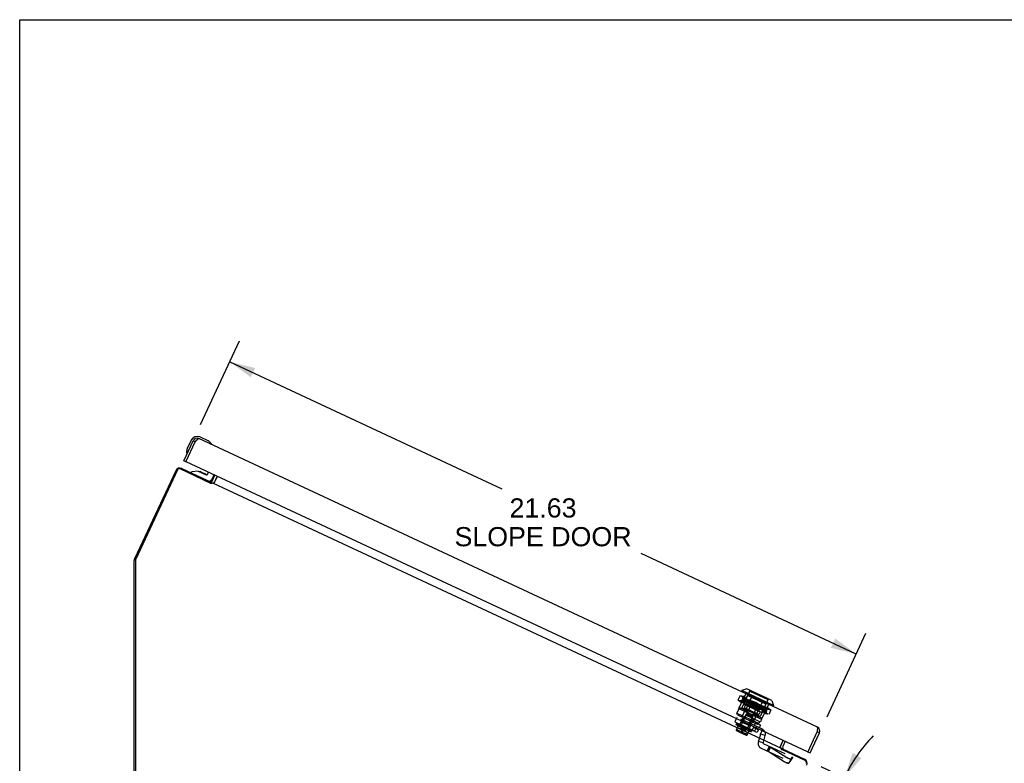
# Model space of a CAD drawing. Header units: inches. Extents: x 0 to 136, y 0 to 88.
# Tile 4 of 74: x 0 to 31, y 65 to 88. Entities that reach past the tile are written whole.
import ezdxf

# ---------------------------------------------------------------- set-up
doc = ezdxf.new("R2010")
doc.units = ezdxf.units.IN
doc.header["$LTSCALE"] = 7.48
doc.header["$MEASUREMENT"] = 0
doc.linetypes.add('HIDDEN', pattern=[0.2, 0.1, -0.1])
doc.layers.get('0').update_dxf_attribs({"linetype": 'CONTINUOUS'})
for name, color, linetype in [('02___PRT_ALL_AXES', 7, 'CONTINUOUS'), ('DEFAULT_2', 8, 'HIDDEN'), ('DIMENSIONS', 7, 'CONTINUOUS')]:
    doc.layers.add(name, color=color, linetype=linetype)
doc.styles.get("Standard").update_dxf_attribs({"font": 'arial.ttf'})
doc.dimstyles.new('DIMSTYLE_1', dxfattribs={"dimtxt": 0.6, "dimasz": 0.8, "dimexe": 0.09, "dimexo": 0.07, "dimgap": 0.0375, "dimtad": 0, "dimtih": 1, "dimtoh": 1, "dimzin": 4, "dimdsep": 46, "dimtxsty": 'Standard', "dimblk": '_FILLED', "dimblk1": '_FILLED', "dimblk2": '_FILLED', "dimcen": 0.09, "dimazin": 1, "dimtfac": 1, "dimtofl": 0, "dimtmove": 0, "dimatfit": 3, "dimldrblk": '_FILLED', "dimfxl": 0, "dimtolj": 1, "dimtzin": 4, "dimarcsym": 0})
doc.dimstyles.new('DIMSTYLE_3', dxfattribs={"dimtxt": 0.6, "dimasz": 0.8, "dimexe": 0.09, "dimexo": 0.07, "dimgap": 0.0375, "dimtad": 0, "dimtih": 1, "dimtoh": 1, "dimdec": 0, "dimzin": 4, "dimdsep": 46, "dimtxsty": 'Standard', "dimblk": '_FILLED', "dimblk1": '_FILLED', "dimblk2": '_FILLED', "dimcen": 0.09, "dimadec": 0, "dimazin": 1, "dimtfac": 1, "dimtofl": 0, "dimtmove": 0, "dimatfit": 3, "dimldrblk": '_FILLED', "dimfxl": 0, "dimtolj": 1, "dimtzin": 4, "dimarcsym": 0})

# ---------------------------------------------------------------- blocks, each defined once
blk = doc.blocks.new('_FILLED')
at = {"color": 0, "linetype": 'ByBlock'}
blk.add_solid([(0, 0), (-1, 0.2), (-1, -0.2)], dxfattribs=at)
blk = doc.blocks.new('*D2')
at = {"layer": 'DIMENSIONS', "color": 2, "linetype": 'Continuous'}
for p, q in [((5.662, 75.332), (6.881, 77.947)), ((6.577, 77.294), (15.094, 73.323)), ((26.184, 68.151), (19.447, 71.293)), ((25.269, 66.189), (26.488, 68.804))]:
    blk.add_line(p, q, dxfattribs=at)
at = {"layer": 'DIMENSIONS', "color": 2, "linetype": 'Continuous', "xscale": 0.8, "yscale": 0.8, "zscale": 0.8}
for p, rotation in [((6.577, 77.294), 155), ((26.184, 68.151), 335)]:
    blk.add_blockref('_FILLED', p, dxfattribs=dict(at, rotation=rotation))
at = {"layer": 'DIMENSIONS', "color": 2, "linetype": 'Continuous', "insert": (16.38, 73.023), "char_height": 0.6, "width": 5.53383, "attachment_point": 2, "line_spacing_factor": 0.9}
blk.add_mtext('21.63\\PSLOPE DOOR', dxfattribs=at)
blk = doc.blocks.new('*D14')
at = {"layer": 'DIMENSIONS', "color": 2, "linetype": 'Continuous'}
for p, q in [((25.072, 64.628), (26.467, 63.978)), ((23.971, 62.232), (26.08, 62.232))]:
    blk.add_line(p, q, dxfattribs=at)
for start, end in [(136.0979, 155), (180, 198.9021)]:
    blk.add_arc((30.21, 62.232), 4.85, start, end, dxfattribs=at)
for points in [[(26.072, 65.056), (25.814, 64.282), (26.35, 64.897)], [(25.585, 61.448), (25.36, 62.232), (25.266, 61.422)]]:
    blk.add_solid(points, dxfattribs=at)
at = {"layer": 'DIMENSIONS', "color": 2, "linetype": 'Continuous', "insert": (25.475, 63.582), "char_height": 0.6, "width": 1.33234, "attachment_point": 2, "line_spacing_factor": 0.9}
blk.add_mtext('25\\fgdt;{\\fgdt;~}', dxfattribs=at)

msp = doc.modelspace()

# ---------------------------------------------------------------- linework, layer by layer
at = {"color": 7, "linetype": 'Continuous'}
for p, q in [((0, 0), (0, 88)), ((0, 88), (136, 88)), ((5.897, 74.82), (5.634, 74.943)), ((5.246, 74.584), (5.233, 74.548)), ((5.369, 74.846), (5.246, 74.584)), ((5.425, 74.825), (5.493, 74.793)), ((5.93, 74.802), (5.897, 74.82)), ((6, 74.721), (6, 74.721)), ((5.233, 74.448), (5.232, 74.444)), ((5.232, 74.444), (5.232, 74.443)), ((5.201, 74.168), (5.133, 74.2)), ((5.208, 74.182), (5.201, 74.168)), ((4.884, 73.888), (3.598, 71.13)), ((5.076, 73.958), (6.01, 73.523)), ((5.37, 73.821), (5.386, 73.857)), ((5.587, 73.872), (5.386, 73.857)), ((5.587, 73.872), (5.839, 73.755)), ((5.674, 73.85), (5.674, 73.849)), ((5.674, 73.849), (5.674, 73.849)), ((5.674, 73.849), (5.801, 73.79)), ((5.802, 73.79), (5.801, 73.79)), ((5.802, 73.79), (5.802, 73.789)), ((5.88, 73.77), (5.911, 73.837)), ((6.079, 73.759), (6.009, 73.61)), ((6.04, 73.586), (6.113, 73.743)), ((6.01, 73.523), (5.994, 73.489)), ((6.003, 73.507), (6.007, 73.488)), ((3.585, 33.801), (3.585, 71.073)), ((22.599, 67.009), (22.582, 66.973)), ((22.756, 67.066), (22.599, 67.009)), ((23.598, 66.543), (22.599, 67.009)), ((23.541, 66.7), (22.756, 67.066)), ((23.541, 66.7), (23.598, 66.543)), ((23.598, 66.543), (23.581, 66.508)), ((25.033, 65.682), (24.965, 65.713)), ((23.962, 65.42), (23.887, 65.258)), ((23.85, 65.179), (23.838, 65.173)), ((23.857, 65.194), (23.844, 65.167)), ((23.857, 65.194), (24.564, 64.865)), ((24.673, 65.088), (24.679, 65.102)), ((24.673, 65.088), (24.741, 65.056))]:
    msp.add_line(p, q, dxfattribs=at)
at = {"color": 3, "linetype": 'Continuous'}
for p, q in [((24.967, 65.861), (5.604, 74.89)), ((5.133, 74.2), (5.425, 74.825)), ((5.208, 74.182), (5.493, 74.793)), ((5.493, 74.793), (5.504, 74.806)), ((5.504, 74.806), (5.51, 74.813)), ((5.51, 74.813), (5.515, 74.818)), ((5.515, 74.818), (5.519, 74.823)), ((5.519, 74.823), (5.523, 74.828)), ((5.523, 74.828), (5.527, 74.833)), ((5.527, 74.833), (5.532, 74.837)), ((5.532, 74.837), (5.536, 74.842)), ((5.536, 74.842), (5.54, 74.846)), ((24.66, 65.094), (5.215, 74.162)), ((4.935, 73.91), (3.631, 71.116)), ((5.986, 73.489), (5.018, 73.941)), ((6.084, 73.502), (6.181, 73.711)), ((6.181, 73.711), (6.108, 73.554)), ((6.034, 73.509), (6.025, 73.49)), ((6.034, 73.509), (23.835, 65.208)), ((3.623, 71.076), (3.623, 33.826)), ((24.679, 65.102), (24.965, 65.713)), ((24.741, 65.056), (25.033, 65.682)), ((24.969, 65.74), (24.97, 65.749)), ((24.97, 65.749), (24.972, 65.759)), ((24.972, 65.759), (24.973, 65.765)), ((24.973, 65.765), (24.974, 65.771)), ((24.974, 65.777), (24.975, 65.783)), ((24.974, 65.771), (24.974, 65.777)), ((24.975, 65.783), (24.976, 65.789)), ((23.895, 65.451), (23.798, 65.242)), ((23.819, 65.29), (23.894, 65.451)), ((23.835, 65.208), (23.827, 65.19)), ((24.588, 64.815), (23.851, 65.159))]:
    msp.add_line(p, q, dxfattribs=at)
for points in [[(5.54, 74.846), (5.544, 74.85), (5.546, 74.852), (5.547, 74.854), (5.549, 74.856), (5.551, 74.858), (5.553, 74.86), (5.555, 74.862), (5.557, 74.864), (5.559, 74.865), (5.561, 74.867), (5.562, 74.869), (5.564, 74.87), (5.566, 74.872), (5.567, 74.873), (5.569, 74.875), (5.571, 74.876), (5.572, 74.878), (5.574, 74.879), (5.576, 74.88), (5.577, 74.881), (5.579, 74.882), (5.58, 74.883), (5.582, 74.884), (5.583, 74.885), (5.584, 74.886), (5.586, 74.887), (5.587, 74.888), (5.588, 74.888), (5.59, 74.889), (5.591, 74.889), (5.592, 74.89), (5.593, 74.89), (5.595, 74.891), (5.596, 74.891), (5.597, 74.891), (5.598, 74.891), (5.599, 74.891), (5.6, 74.891), (5.601, 74.891), (5.602, 74.891), (5.603, 74.891), (5.604, 74.891), (5.604, 74.89)], [(6.007, 73.488), (6.006, 73.488), (6.005, 73.489), (6.004, 73.489), (6.002, 73.489), (6.001, 73.489), (6, 73.489), (5.998, 73.489), (5.997, 73.489), (5.995, 73.489), (5.994, 73.489), (5.992, 73.489), (5.99, 73.489), (5.989, 73.489), (5.986, 73.489)], [(6.025, 73.49), (6.023, 73.49), (6.022, 73.489), (6.02, 73.489), (6.019, 73.488), (6.018, 73.488), (6.017, 73.488), (6.016, 73.488), (6.015, 73.488), (6.014, 73.488), (6.013, 73.488), (6.012, 73.488), (6.011, 73.488), (6.01, 73.488), (6.009, 73.488), (6.007, 73.488)], [(6.068, 73.503), (6.066, 73.502), (6.065, 73.502), (6.063, 73.501), (6.062, 73.501), (6.06, 73.5), (6.058, 73.5), (6.057, 73.499), (6.055, 73.499), (6.054, 73.499), (6.053, 73.5), (6.052, 73.5)], [(6.084, 73.502), (6.083, 73.503), (6.082, 73.504), (6.081, 73.504), (6.079, 73.505), (6.078, 73.505), (6.076, 73.505), (6.075, 73.505), (6.073, 73.504), (6.071, 73.504), (6.07, 73.504), (6.068, 73.503)], [(24.965, 65.713), (24.965, 65.717), (24.969, 65.74)], [(24.976, 65.789), (24.976, 65.792), (24.976, 65.794), (24.977, 65.797), (24.977, 65.8), (24.977, 65.802), (24.977, 65.805), (24.978, 65.808), (24.978, 65.81), (24.978, 65.813), (24.978, 65.815), (24.978, 65.817), (24.978, 65.82), (24.978, 65.822), (24.978, 65.824), (24.978, 65.826), (24.978, 65.828), (24.978, 65.831), (24.978, 65.833), (24.978, 65.834), (24.978, 65.836), (24.978, 65.838), (24.978, 65.84), (24.977, 65.842), (24.977, 65.843), (24.977, 65.845), (24.976, 65.846), (24.976, 65.848), (24.976, 65.849), (24.975, 65.85), (24.975, 65.852), (24.975, 65.853), (24.974, 65.854), (24.974, 65.855), (24.973, 65.856), (24.972, 65.857), (24.972, 65.858), (24.971, 65.858), (24.97, 65.859), (24.97, 65.86), (24.969, 65.86), (24.968, 65.861), (24.967, 65.861)], [(23.798, 65.242), (23.799, 65.242), (23.8, 65.241), (23.801, 65.241), (23.803, 65.24), (23.804, 65.239), (23.805, 65.238), (23.806, 65.237), (23.807, 65.235), (23.807, 65.234), (23.808, 65.232), (23.809, 65.23)], [(23.809, 65.23), (23.809, 65.229), (23.81, 65.227), (23.81, 65.225), (23.811, 65.224), (23.812, 65.222), (23.812, 65.221), (23.813, 65.22), (23.814, 65.218), (23.815, 65.217), (23.816, 65.217), (23.817, 65.216)], [(23.827, 65.19), (23.827, 65.188), (23.828, 65.186), (23.828, 65.185), (23.829, 65.184), (23.83, 65.182), (23.83, 65.181), (23.831, 65.18), (23.831, 65.18), (23.832, 65.179), (23.833, 65.178), (23.833, 65.177), (23.834, 65.177), (23.834, 65.176), (23.835, 65.176)], [(23.835, 65.176), (23.837, 65.174), (23.837, 65.174), (23.838, 65.173), (23.839, 65.172), (23.84, 65.171), (23.841, 65.17), (23.842, 65.169), (23.843, 65.168), (23.844, 65.167), (23.845, 65.166), (23.846, 65.165), (23.847, 65.163), (23.848, 65.162), (23.849, 65.161), (23.851, 65.159)]]:
    msp.add_lwpolyline(points, dxfattribs=at)
at = {"color": 7, "linetype": 'Continuous'}
for points in [[(6, 74.721), (5.998, 74.722), (5.997, 74.723), (5.994, 74.725)], [(5.232, 74.443), (5.231, 74.441), (5.231, 74.441)], [(5.993, 73.548), (5.993, 73.548), (5.994, 73.548), (5.994, 73.547), (5.995, 73.547), (5.995, 73.546), (5.996, 73.545), (5.997, 73.544), (5.997, 73.543), (5.998, 73.541), (5.999, 73.54), (6, 73.536)], [(6, 73.536), (6.001, 73.534), (6.002, 73.533)], [(6.002, 73.533), (6.003, 73.531), (6.004, 73.529), (6.005, 73.528), (6.006, 73.526), (6.007, 73.525)], [(23.877, 65.197), (23.874, 65.196), (23.872, 65.195), (23.871, 65.195), (23.869, 65.194), (23.867, 65.194), (23.865, 65.194), (23.864, 65.194), (23.862, 65.194), (23.861, 65.194), (23.859, 65.194), (23.858, 65.194), (23.857, 65.194)], [(23.888, 65.197), (23.887, 65.198), (23.887, 65.198), (23.887, 65.198), (23.886, 65.198), (23.885, 65.198), (23.884, 65.198), (23.883, 65.198), (23.882, 65.198), (23.881, 65.198), (23.879, 65.197), (23.877, 65.197)]]:
    msp.add_lwpolyline(points, dxfattribs=at)
for centre, radius, start, end in [((5.55, 74.761), 0.2, 65, 155), ((5.473, 74.478), 0.25, 155, 185.8899), ((5.547, 74.768), 0.06, 123.1228, 155), ((5.791, 74.594), 0.25, 34.1101, 65), ((5.987, 74.728), 0.015, 245, 328.6204), ((5.985, 74.725), 0.015, 341.3796, 34.1101), ((5.239, 74.454), 0.015, 185.8899, 238.6204), ((5.236, 74.455), 0.015, 251.3796, 335), ((5.015, 73.827), 0.145, 65, 155), ((5.636, 73.768), 0.09, 65.672, 99.6434), ((5.763, 73.708), 0.09, 30.8656, 64.328), ((5.852, 73.783), 0.031, 245, 335), ((5.938, 73.644), 0.079, 245, 335), ((5.976, 73.616), 0.07, 248.8761, 335), ((3.72, 71.073), 0.135, 155, 180), ((24.91, 65.739), 0.06, 335, 6.8773), ((23.95, 65.228), 0.07, 155, 238.5376), ((24.503, 64.733), 0.145, 335, 65)]:
    msp.add_arc(centre, radius, start, end, dxfattribs=at)
at = {"color": 3, "linetype": 'Continuous'}
for centre, radius, start, end in [((5.547, 74.768), 0.135, 65, 155), ((5.221, 74.175), 0.015, 155, 245), ((4.992, 73.884), 0.063, 65, 155), ((5.976, 73.616), 0.145, 308.5502, 335), ((3.716, 71.076), 0.0938, 155, 180), ((24.91, 65.739), 0.135, 335, 65), ((23.95, 65.228), 0.145, 162.2629, 176.6988), ((24.666, 65.108), 0.015, 245, 335), ((24.561, 64.758), 0.063, 335, 65)]:
    msp.add_arc(centre, radius, start, end, dxfattribs=at)
at = {"layer": '02___PRT_ALL_AXES', "color": 7, "linetype": 'Continuous'}
for start, end in [(146.1852, 149.9726), (141.9743, 145.9576)]:
    msp.add_arc((5.55, 74.761), 0.2, start, end, dxfattribs=at)
at = {"layer": 'DEFAULT_2', "color": 8, "linetype": 'HIDDEN'}
for p, q in [((22.509, 66.443), (22.725, 66.907)), ((22.856, 67.006), (22.605, 66.468)), ((22.847, 66.976), (22.787, 66.848)), ((22.847, 66.976), (22.848, 66.978)), ((22.848, 66.978), (22.849, 66.98)), ((22.849, 66.98), (22.85, 66.982)), ((22.856, 67.006), (22.85, 67.022)), ((22.85, 66.982), (22.851, 66.984)), ((22.851, 66.984), (22.852, 66.986)), ((22.852, 66.986), (22.853, 66.987)), ((22.855, 66.989), (22.856, 66.989)), ((22.856, 67.006), (23.431, 66.739)), ((22.856, 66.989), (23.418, 66.727)), ((22.547, 66.852), (22.481, 66.709)), ((22.481, 66.709), (23.444, 66.26)), ((22.569, 66.69), (22.507, 66.697)), ((22.507, 66.697), (22.552, 66.654)), ((23.511, 66.403), (22.547, 66.852)), ((22.552, 66.654), (22.569, 66.69)), ((22.614, 66.647), (22.552, 66.654)), ((22.552, 66.654), (22.599, 66.632)), ((22.553, 66.675), (22.615, 66.668)), ((22.599, 66.632), (22.553, 66.675)), ((22.569, 66.69), (22.615, 66.668)), ((22.569, 66.69), (22.614, 66.647)), ((22.587, 66.703), (22.57, 66.667)), ((22.574, 66.839), (22.636, 66.832)), ((22.619, 66.797), (22.574, 66.839)), ((22.587, 66.703), (23.371, 66.337)), ((22.622, 66.703), (22.593, 66.7)), ((22.599, 66.632), (22.615, 66.668)), ((22.599, 66.632), (22.661, 66.625)), ((22.647, 66.757), (22.61, 66.752)), ((22.61, 66.752), (22.63, 66.72)), ((22.661, 66.625), (22.615, 66.668)), ((22.636, 66.832), (22.619, 66.797)), ((22.619, 66.797), (22.681, 66.79)), ((22.619, 66.797), (22.665, 66.775)), ((22.682, 66.811), (22.62, 66.818)), ((22.62, 66.818), (22.665, 66.775)), ((22.63, 66.721), (22.622, 66.703)), ((22.622, 66.703), (22.622, 66.703)), ((22.63, 66.721), (22.63, 66.72)), ((22.634, 66.805), (22.655, 66.774)), ((22.643, 66.807), (22.635, 66.806)), ((22.636, 66.832), (22.682, 66.811)), ((22.681, 66.79), (22.636, 66.832)), ((22.655, 66.774), (22.647, 66.757)), ((22.647, 66.757), (22.647, 66.757)), ((22.655, 66.774), (22.655, 66.774)), ((22.662, 66.585), (22.785, 66.849)), ((22.662, 66.585), (23.232, 66.318)), ((22.682, 66.811), (22.665, 66.775)), ((22.727, 66.768), (22.665, 66.775)), ((22.682, 66.811), (22.727, 66.768)), ((22.918, 66.817), (22.719, 66.389)), ((23.356, 66.582), (22.785, 66.849)), ((22.921, 66.556), (22.864, 66.581)), ((22.883, 66.594), (22.937, 66.571)), ((22.942, 66.612), (22.885, 66.637)), ((22.945, 66.589), (22.892, 66.612)), ((22.908, 66.648), (22.962, 66.624)), ((22.97, 66.642), (22.917, 66.666)), ((22.922, 66.677), (23.037, 66.645)), ((22.922, 66.677), (23.021, 66.609)), ((22.937, 66.571), (23.046, 66.523)), ((23.054, 66.541), (22.945, 66.589)), ((22.951, 66.644), (23.008, 66.616)), ((22.954, 66.467), (23.037, 66.645)), ((22.962, 66.624), (23.071, 66.577)), ((23.079, 66.594), (22.97, 66.642)), ((23.031, 66.56), (22.977, 66.587)), ((22.986, 66.605), (23.039, 66.578)), ((23.008, 66.616), (23.036, 66.602)), ((23.021, 66.609), (23.136, 66.577)), ((23.056, 66.614), (23.029, 66.627)), ((23.037, 66.645), (23.136, 66.577)), ((23.245, 66.664), (23.046, 66.236)), ((23.071, 66.577), (23.125, 66.553)), ((23.133, 66.571), (23.079, 66.594)), ((23.431, 66.739), (23.179, 66.2)), ((23.439, 66.574), (23.222, 66.11)), ((23.232, 66.318), (23.356, 66.582)), ((23.413, 66.712), (23.353, 66.583)), ((23.413, 66.712), (23.414, 66.714)), ((23.415, 66.716), (23.414, 66.714)), ((23.416, 66.718), (23.415, 66.716)), ((23.417, 66.72), (23.416, 66.718)), ((23.418, 66.724), (23.417, 66.722)), ((23.417, 66.722), (23.417, 66.72)), ((23.418, 66.727), (23.418, 66.727)), ((23.418, 66.725), (23.418, 66.724)), ((23.431, 66.739), (23.446, 66.744)), ((22.512, 66.441), (22.446, 66.299)), ((22.465, 66.246), (22.446, 66.299)), ((22.446, 66.299), (23.138, 65.976)), ((22.509, 66.443), (23.222, 66.11)), ((22.525, 66.479), (22.719, 66.389)), ((22.743, 66.271), (22.582, 65.925)), ((22.714, 66.417), (22.604, 66.181)), ((23.179, 66.2), (22.605, 66.468)), ((22.732, 66.452), (22.606, 66.181)), ((22.645, 66.036), (22.881, 66.543)), ((22.719, 66.558), (22.68, 66.476)), ((22.68, 66.476), (23.137, 66.263)), ((22.719, 66.389), (22.737, 66.37)), ((22.754, 66.352), (22.736, 66.37)), ((22.759, 66.277), (22.743, 66.271)), ((22.743, 66.271), (22.94, 66.179)), ((22.772, 66.337), (22.754, 66.353)), ((22.934, 66.195), (22.759, 66.277)), ((22.789, 66.323), (22.771, 66.337)), ((22.808, 66.31), (22.789, 66.323)), ((22.827, 66.297), (22.808, 66.31)), ((22.823, 65.953), (23.059, 66.46)), ((22.846, 66.286), (22.827, 66.297)), ((22.865, 66.277), (22.846, 66.286)), ((22.971, 66.502), (22.855, 66.534)), ((22.954, 66.467), (22.855, 66.534)), ((22.865, 66.277), (22.885, 66.268)), ((22.881, 66.543), (23.059, 66.46)), ((22.906, 66.26), (22.885, 66.268)), ((22.928, 66.254), (22.906, 66.26)), ((23.038, 66.505), (22.921, 66.556)), ((22.979, 66.52), (22.952, 66.533)), ((23.069, 66.435), (22.954, 66.467)), ((23.085, 66.287), (22.959, 66.016)), ((22.96, 66.551), (23.014, 66.525)), ((23.069, 66.435), (22.971, 66.502)), ((22.99, 66.559), (23.018, 66.545)), ((23.095, 66.48), (23.038, 66.505)), ((23.046, 66.523), (23.1, 66.499)), ((23.108, 66.517), (23.054, 66.541)), ((23.117, 66.535), (23.059, 66.56)), ((23.175, 66.345), (23.137, 66.263)), ((23.264, 66.344), (23.326, 66.337)), ((23.309, 66.301), (23.264, 66.344)), ((23.309, 66.301), (23.326, 66.337)), ((23.309, 66.301), (23.371, 66.294)), ((23.356, 66.279), (23.309, 66.301)), ((23.372, 66.315), (23.311, 66.322)), ((23.311, 66.322), (23.356, 66.279)), ((23.372, 66.315), (23.326, 66.337)), ((23.371, 66.294), (23.326, 66.337)), ((23.393, 66.479), (23.331, 66.486)), ((23.331, 66.486), (23.376, 66.444)), ((23.345, 66.355), (23.343, 66.351)), ((23.344, 66.355), (23.381, 66.359)), ((23.345, 66.355), (23.344, 66.355)), ((23.371, 66.337), (23.355, 66.301)), ((23.356, 66.279), (23.372, 66.315)), ((23.418, 66.272), (23.356, 66.279)), ((23.37, 66.409), (23.361, 66.391)), ((23.361, 66.391), (23.361, 66.391)), ((23.382, 66.36), (23.361, 66.391)), ((23.369, 66.408), (23.406, 66.413)), ((23.37, 66.409), (23.369, 66.408)), ((23.372, 66.315), (23.418, 66.272)), ((23.393, 66.479), (23.376, 66.444)), ((23.438, 66.436), (23.376, 66.444)), ((23.422, 66.422), (23.376, 66.444)), ((23.377, 66.465), (23.439, 66.458)), ((23.422, 66.422), (23.377, 66.465)), ((23.382, 66.36), (23.382, 66.359)), ((23.392, 66.458), (23.386, 66.444)), ((23.386, 66.444), (23.386, 66.445)), ((23.407, 66.413), (23.386, 66.445)), ((23.439, 66.458), (23.393, 66.479)), ((23.393, 66.479), (23.438, 66.436)), ((23.407, 66.413), (23.406, 66.413)), ((23.439, 66.458), (23.422, 66.422)), ((23.422, 66.422), (23.484, 66.415)), ((23.484, 66.415), (23.439, 66.458)), ((23.511, 66.403), (23.444, 66.26)), ((22.446, 66.169), (22.379, 66.026)), ((22.379, 66.026), (23.182, 65.652)), ((22.434, 65.981), (22.423, 65.956)), ((22.436, 65.928), (22.423, 65.956)), ((22.423, 65.956), (22.904, 65.731)), ((23.249, 65.795), (22.446, 66.169)), ((22.452, 65.992), (22.45, 65.986)), ((22.45, 65.986), (22.91, 65.772)), ((22.913, 65.777), (22.452, 65.992)), ((22.453, 65.985), (22.456, 65.99)), ((22.466, 65.985), (22.464, 65.98)), ((22.465, 66.246), (23.084, 65.958)), ((22.481, 65.972), (22.483, 65.977)), ((22.506, 65.967), (22.504, 65.961)), ((22.532, 65.948), (22.535, 65.953)), ((22.537, 65.946), (22.54, 65.951)), ((22.605, 66.095), (22.538, 65.952)), ((22.578, 66.033), (22.64, 66.165)), ((22.578, 66.033), (22.863, 65.9)), ((22.645, 66.036), (22.603, 66.021)), ((22.678, 66.147), (22.617, 66.015)), ((22.645, 66.036), (22.823, 65.953)), ((22.682, 66.145), (22.729, 66.245)), ((23.166, 66.028), (22.724, 66.234)), ((22.94, 66.179), (22.778, 65.833)), ((22.823, 65.953), (22.838, 65.911)), ((22.886, 66.05), (22.825, 65.918)), ((22.894, 65.96), (22.827, 65.817)), ((22.925, 66.032), (22.863, 65.9)), ((22.95, 66.248), (22.928, 66.254)), ((22.93, 66.029), (22.972, 66.118)), ((22.934, 66.195), (22.94, 66.179)), ((22.972, 66.244), (22.95, 66.248)), ((22.995, 66.24), (22.972, 66.244)), ((23.029, 65.993), (22.992, 65.914)), ((23.02, 66.238), (22.995, 66.24)), ((23.07, 66.25), (23.002, 66.104)), ((23.046, 66.236), (23.02, 66.238)), ((23.039, 65.997), (23.182, 65.93)), ((23.046, 66.236), (23.239, 66.146)), ((23.084, 65.958), (23.102, 65.964)), ((23.102, 65.964), (23.12, 65.97)), ((23.12, 65.97), (23.138, 65.976)), ((23.168, 66.04), (23.138, 65.976)), ((23.219, 66.112), (23.182, 66.033)), ((22.484, 65.905), (22.426, 65.78)), ((22.436, 65.928), (22.874, 65.723)), ((22.436, 65.754), (22.503, 65.723)), ((22.461, 65.798), (22.467, 65.783)), ((22.467, 65.783), (22.743, 65.654)), ((22.47, 65.847), (22.612, 65.78)), ((22.501, 65.724), (22.509, 65.72)), ((22.509, 65.72), (22.67, 65.645)), ((22.518, 65.715), (22.521, 65.714)), ((22.542, 65.95), (22.539, 65.944)), ((22.546, 65.941), (22.548, 65.947)), ((22.55, 65.809), (22.566, 65.845)), ((22.559, 65.942), (22.556, 65.937)), ((22.567, 65.938), (22.565, 65.933)), ((22.566, 65.845), (22.727, 65.77)), ((22.571, 65.93), (22.573, 65.935)), ((22.591, 65.927), (22.588, 65.922)), ((22.655, 65.825), (22.589, 65.683)), ((22.629, 65.816), (22.592, 65.737)), ((22.601, 65.916), (22.604, 65.921)), ((22.609, 65.912), (22.611, 65.918)), ((22.665, 65.799), (22.628, 65.721)), ((22.634, 65.907), (22.631, 65.902)), ((22.643, 65.903), (22.64, 65.898)), ((22.648, 65.764), (22.79, 65.697)), ((22.655, 65.891), (22.658, 65.896)), ((22.683, 65.884), (22.68, 65.879)), ((22.705, 65.867), (22.707, 65.873)), ((22.71, 65.734), (22.727, 65.77)), ((22.722, 65.866), (22.72, 65.86)), ((22.731, 65.862), (22.729, 65.856)), ((22.743, 65.654), (22.743, 65.654)), ((22.759, 65.66), (22.744, 65.654)), ((22.751, 65.846), (22.754, 65.851)), ((22.759, 65.842), (22.761, 65.848)), ((22.826, 65.746), (22.768, 65.621)), ((22.774, 65.842), (22.772, 65.836)), ((22.789, 65.828), (22.792, 65.833)), ((22.798, 65.831), (22.795, 65.825)), ((22.806, 65.827), (22.804, 65.821)), ((22.814, 65.816), (22.817, 65.822)), ((22.823, 65.819), (22.821, 65.813)), ((22.825, 65.818), (22.823, 65.812)), ((22.828, 65.81), (22.83, 65.815)), ((22.859, 65.802), (22.856, 65.797)), ((22.874, 65.723), (22.904, 65.731)), ((22.879, 65.786), (22.882, 65.791)), ((22.899, 65.783), (22.896, 65.778)), ((22.916, 65.756), (22.904, 65.731)), ((22.907, 65.773), (22.909, 65.779)), ((22.913, 65.777), (22.91, 65.772)), ((22.957, 65.839), (22.925, 65.772)), ((22.983, 65.849), (23.104, 65.792)), ((23.07, 65.878), (23.004, 65.735)), ((23.114, 65.766), (23.082, 65.698)), ((23.184, 65.647), (23.117, 65.396)), ((23.186, 65.92), (23.149, 65.841)), ((23.249, 65.795), (23.182, 65.652)), ((23.337, 65.606), (23.184, 65.647)), ((23.275, 65.375), (23.122, 65.416)), ((23.269, 65.355), (23.337, 65.606)), ((23.271, 65.351), (24.177, 64.929)), ((23.205, 65.208), (24.11, 64.786)), ((23.463, 65.262), (23.396, 65.119)), ((23.504, 65.235), (23.422, 65.107)), ((23.422, 65.107), (23.926, 64.79)), ((23.504, 65.235), (24.007, 64.918)), ((24.16, 64.87), (24.078, 64.742)), ((24.079, 64.742), (24.078, 64.742)), ((24.078, 64.742), (24.079, 64.742)), ((24.104, 64.789), (24.079, 64.742)), ((24.186, 64.917), (24.104, 64.789)), ((24.11, 64.786), (24.177, 64.929)), ((24.186, 64.917), (24.16, 64.87)), ((24.16, 64.87), (24.16, 64.87)), ((24.16, 64.87), (24.16, 64.87))]:
    msp.add_line(p, q, dxfattribs=at)
for points in [[(22.855, 66.989), (22.855, 66.989), (22.854, 66.988), (22.853, 66.987)], [(22.61, 66.752), (22.609, 66.752), (22.61, 66.752)], [(22.885, 66.637), (22.857, 66.649), (22.83, 66.661), (22.804, 66.672), (22.78, 66.683), (22.756, 66.693), (22.734, 66.702), (22.714, 66.711), (22.695, 66.719), (22.677, 66.727), (22.662, 66.733), (22.648, 66.739), (22.637, 66.743), (22.627, 66.747), (22.619, 66.75), (22.614, 66.752), (22.611, 66.752), (22.61, 66.752)], [(22.61, 66.752), (22.61, 66.751), (22.614, 66.749), (22.619, 66.745), (22.626, 66.741), (22.635, 66.736), (22.647, 66.73), (22.66, 66.723), (22.675, 66.715), (22.692, 66.707), (22.71, 66.698), (22.73, 66.687), (22.752, 66.677), (22.775, 66.665), (22.799, 66.653), (22.824, 66.64), (22.85, 66.627), (22.877, 66.614), (22.905, 66.601), (22.99, 66.559)], [(22.622, 66.703), (22.623, 66.703), (22.626, 66.702), (22.632, 66.701), (22.639, 66.698), (22.648, 66.695), (22.659, 66.69), (22.672, 66.685), (22.687, 66.679), (22.704, 66.672), (22.722, 66.664), (22.741, 66.656), (22.762, 66.647), (22.784, 66.637), (22.807, 66.627), (22.832, 66.617), (22.857, 66.606), (22.883, 66.594)], [(22.952, 66.533), (22.899, 66.56), (22.873, 66.573), (22.848, 66.585), (22.823, 66.597), (22.799, 66.609), (22.777, 66.621), (22.755, 66.631), (22.735, 66.642), (22.716, 66.651), (22.698, 66.66), (22.683, 66.668), (22.668, 66.676), (22.656, 66.682), (22.645, 66.688), (22.637, 66.693), (22.63, 66.697), (22.625, 66.7), (22.622, 66.702), (22.622, 66.703)], [(22.892, 66.612), (22.866, 66.623), (22.84, 66.634), (22.816, 66.645), (22.793, 66.655), (22.771, 66.665), (22.75, 66.674), (22.73, 66.682), (22.712, 66.69), (22.696, 66.696), (22.681, 66.703), (22.668, 66.708), (22.657, 66.712), (22.647, 66.716), (22.64, 66.719), (22.635, 66.72), (22.631, 66.721), (22.63, 66.721)], [(22.63, 66.72), (22.631, 66.72), (22.633, 66.718), (22.638, 66.715), (22.645, 66.711), (22.654, 66.706), (22.664, 66.7), (22.677, 66.694), (22.691, 66.686), (22.707, 66.678), (22.724, 66.669), (22.743, 66.66), (22.763, 66.649), (22.785, 66.639), (22.807, 66.627), (22.831, 66.615), (22.856, 66.603), (22.881, 66.591), (22.907, 66.578), (22.96, 66.551)], [(22.635, 66.806), (22.634, 66.806), (22.634, 66.805)], [(22.634, 66.805), (22.635, 66.805), (22.638, 66.803), (22.642, 66.8), (22.649, 66.796), (22.658, 66.791), (22.669, 66.785), (22.682, 66.778), (22.697, 66.771), (22.713, 66.762), (22.732, 66.753), (22.751, 66.743), (22.772, 66.732), (22.795, 66.721), (22.819, 66.709), (22.844, 66.697), (22.869, 66.684), (22.896, 66.671), (22.951, 66.644)], [(22.689, 66.786), (22.675, 66.791), (22.664, 66.796), (22.654, 66.8), (22.646, 66.803), (22.64, 66.805), (22.636, 66.806), (22.635, 66.806)], [(22.864, 66.581), (22.837, 66.594), (22.81, 66.605), (22.784, 66.617), (22.759, 66.627), (22.735, 66.638), (22.713, 66.647), (22.692, 66.656), (22.673, 66.665), (22.655, 66.672), (22.639, 66.679)], [(22.647, 66.757), (22.648, 66.757), (22.651, 66.756), (22.657, 66.754), (22.664, 66.752), (22.673, 66.748), (22.684, 66.744), (22.697, 66.738), (22.712, 66.732), (22.729, 66.725), (22.747, 66.718), (22.766, 66.709), (22.787, 66.7), (22.809, 66.691), (22.832, 66.681), (22.856, 66.67), (22.882, 66.659), (22.908, 66.648)], [(22.977, 66.587), (22.924, 66.613), (22.898, 66.626), (22.873, 66.639), (22.848, 66.651), (22.824, 66.663), (22.802, 66.674), (22.78, 66.685), (22.76, 66.695), (22.741, 66.705), (22.724, 66.714), (22.708, 66.722), (22.694, 66.729), (22.681, 66.736), (22.67, 66.742), (22.662, 66.746), (22.655, 66.75), (22.65, 66.753), (22.647, 66.755), (22.647, 66.757)], [(22.917, 66.666), (22.891, 66.677), (22.865, 66.688), (22.841, 66.698), (22.818, 66.709), (22.796, 66.718), (22.775, 66.727), (22.756, 66.735), (22.737, 66.743), (22.721, 66.75), (22.706, 66.756), (22.693, 66.761), (22.682, 66.766), (22.673, 66.769), (22.665, 66.772), (22.66, 66.774), (22.656, 66.775), (22.655, 66.774)], [(22.655, 66.774), (22.656, 66.773), (22.658, 66.771), (22.663, 66.768), (22.67, 66.764), (22.679, 66.76), (22.689, 66.754), (22.701, 66.747), (22.715, 66.74), (22.731, 66.732), (22.749, 66.723), (22.768, 66.713), (22.788, 66.703), (22.809, 66.692), (22.832, 66.681), (22.856, 66.669), (22.881, 66.657), (22.906, 66.644), (22.932, 66.631), (22.986, 66.605)], [(23.059, 66.56), (23, 66.586), (22.942, 66.612)], [(23.036, 66.602), (23.094, 66.573), (23.122, 66.559), (23.15, 66.546), (23.177, 66.532), (23.202, 66.52), (23.227, 66.507), (23.251, 66.495), (23.273, 66.484), (23.294, 66.474), (23.314, 66.464), (23.331, 66.455), (23.348, 66.446), (23.362, 66.439), (23.375, 66.432), (23.385, 66.427), (23.394, 66.422), (23.4, 66.418), (23.405, 66.415), (23.407, 66.414), (23.407, 66.413)], [(23.039, 66.578), (23.092, 66.552), (23.118, 66.539), (23.143, 66.527), (23.168, 66.514), (23.192, 66.502), (23.214, 66.491), (23.236, 66.48), (23.256, 66.47), (23.275, 66.46), (23.293, 66.451), (23.309, 66.443), (23.323, 66.436), (23.335, 66.429), (23.346, 66.424), (23.354, 66.419), (23.361, 66.415), (23.366, 66.412), (23.369, 66.41), (23.37, 66.409)], [(23.386, 66.445), (23.385, 66.445), (23.383, 66.447), (23.378, 66.45), (23.371, 66.454), (23.362, 66.459), (23.352, 66.465), (23.34, 66.471), (23.325, 66.479), (23.31, 66.487), (23.292, 66.496), (23.273, 66.505), (23.253, 66.516), (23.232, 66.526), (23.209, 66.538), (23.185, 66.55), (23.16, 66.562), (23.135, 66.575), (23.109, 66.588), (23.056, 66.614)], [(23.344, 66.48), (23.329, 66.486), (23.313, 66.493), (23.294, 66.501), (23.275, 66.509), (23.254, 66.518), (23.232, 66.528), (23.209, 66.538), (23.184, 66.549), (23.159, 66.56), (23.133, 66.571)], [(23.418, 66.725), (23.418, 66.726), (23.418, 66.727)], [(23.014, 66.525), (23.067, 66.498), (23.093, 66.485), (23.119, 66.473), (23.143, 66.461), (23.167, 66.449), (23.19, 66.437), (23.211, 66.426), (23.232, 66.416), (23.251, 66.407), (23.268, 66.398), (23.284, 66.39), (23.298, 66.382), (23.31, 66.376), (23.321, 66.37), (23.33, 66.365), (23.336, 66.361), (23.341, 66.358), (23.344, 66.356), (23.345, 66.355)], [(23.018, 66.545), (23.074, 66.517), (23.102, 66.503), (23.129, 66.49), (23.155, 66.477), (23.18, 66.464), (23.205, 66.452), (23.228, 66.441), (23.25, 66.43), (23.271, 66.419), (23.29, 66.41), (23.308, 66.401), (23.324, 66.392), (23.338, 66.385), (23.35, 66.378), (23.361, 66.373), (23.369, 66.368), (23.375, 66.364), (23.38, 66.362), (23.382, 66.36), (23.382, 66.36)], [(23.361, 66.391), (23.361, 66.392), (23.358, 66.394), (23.353, 66.397), (23.346, 66.401), (23.338, 66.406), (23.327, 66.411), (23.315, 66.418), (23.3, 66.425), (23.285, 66.433), (23.267, 66.442), (23.248, 66.452), (23.228, 66.462), (23.207, 66.473), (23.184, 66.484), (23.16, 66.496), (23.136, 66.508), (23.11, 66.521), (23.084, 66.534), (23.031, 66.56)], [(23.382, 66.359), (23.379, 66.359), (23.375, 66.361), (23.369, 66.363), (23.36, 66.366), (23.35, 66.37), (23.338, 66.375), (23.323, 66.381), (23.307, 66.388), (23.289, 66.395), (23.27, 66.404), (23.248, 66.413), (23.226, 66.423), (23.202, 66.433), (23.176, 66.444), (23.15, 66.456), (23.123, 66.468), (23.095, 66.48)], [(23.1, 66.499), (23.126, 66.488), (23.151, 66.477), (23.175, 66.467), (23.199, 66.456), (23.221, 66.447), (23.242, 66.438), (23.261, 66.43), (23.279, 66.422), (23.296, 66.415), (23.31, 66.409), (23.324, 66.404), (23.335, 66.399), (23.344, 66.396), (23.351, 66.393), (23.357, 66.391), (23.36, 66.391), (23.361, 66.391)], [(23.369, 66.408), (23.368, 66.408), (23.365, 66.409), (23.36, 66.411), (23.352, 66.414), (23.343, 66.417), (23.332, 66.421), (23.319, 66.427), (23.304, 66.433), (23.288, 66.44), (23.27, 66.447), (23.25, 66.456), (23.229, 66.465), (23.207, 66.474), (23.184, 66.484), (23.16, 66.495), (23.134, 66.506), (23.108, 66.517)], [(23.406, 66.413), (23.404, 66.413), (23.4, 66.414), (23.393, 66.417), (23.385, 66.42), (23.374, 66.424), (23.361, 66.429), (23.347, 66.435), (23.33, 66.442), (23.312, 66.45), (23.292, 66.458), (23.271, 66.468), (23.248, 66.477), (23.224, 66.488), (23.199, 66.499), (23.172, 66.51), (23.145, 66.522), (23.117, 66.535)], [(23.125, 66.553), (23.151, 66.542), (23.176, 66.531), (23.2, 66.52), (23.223, 66.51), (23.245, 66.501), (23.266, 66.492), (23.286, 66.483), (23.304, 66.476), (23.32, 66.469), (23.335, 66.463), (23.348, 66.457), (23.359, 66.453), (23.369, 66.449), (23.376, 66.447), (23.381, 66.445), (23.385, 66.444), (23.386, 66.444)], [(23.344, 66.355), (23.343, 66.355), (23.34, 66.356), (23.335, 66.357), (23.327, 66.36), (23.318, 66.364), (23.307, 66.368), (23.294, 66.373)], [(23.168, 66.04), (23.167, 66.039), (23.166, 66.037), (23.164, 66.036), (23.163, 66.035), (23.161, 66.034), (23.159, 66.034), (23.157, 66.033), (23.155, 66.034), (23.153, 66.034), (23.151, 66.035)], [(22.467, 65.783), (22.467, 65.783), (22.467, 65.783), (22.467, 65.783), (22.467, 65.783), (22.467, 65.783), (22.467, 65.783)], [(22.668, 65.646), (22.672, 65.644), (22.741, 65.611)], [(22.744, 65.654), (22.744, 65.654), (22.743, 65.654), (22.743, 65.654), (22.743, 65.654), (22.743, 65.654)], [(23.463, 65.262), (23.47, 65.258), (23.477, 65.254), (23.484, 65.25), (23.491, 65.245), (23.497, 65.24), (23.504, 65.235)], [(23.926, 64.79), (23.939, 64.782), (23.952, 64.774), (23.965, 64.767), (23.978, 64.76), (23.991, 64.754), (24.003, 64.749), (24.015, 64.745), (24.026, 64.741), (24.036, 64.738), (24.045, 64.736), (24.054, 64.735), (24.061, 64.735), (24.067, 64.735), (24.072, 64.737), (24.076, 64.739), (24.078, 64.742)], [(24.007, 64.918), (24.02, 64.91), (24.034, 64.902), (24.047, 64.895), (24.06, 64.888), (24.072, 64.883), (24.085, 64.877), (24.096, 64.873), (24.107, 64.869), (24.117, 64.866), (24.127, 64.864), (24.135, 64.863), (24.143, 64.863), (24.149, 64.863), (24.154, 64.865), (24.158, 64.867), (24.16, 64.87)], [(24.076, 64.739), (24.072, 64.737), (24.067, 64.735), (24.061, 64.735), (24.054, 64.735), (24.045, 64.736), (24.036, 64.738), (24.026, 64.741), (24.015, 64.745)], [(24.158, 64.867), (24.154, 64.865), (24.149, 64.863), (24.143, 64.863), (24.135, 64.863), (24.127, 64.864), (24.117, 64.866), (24.107, 64.869), (24.096, 64.873)], [(24.131, 64.831), (24.131, 64.831), (24.131, 64.831), (24.131, 64.831), (24.131, 64.831), (24.131, 64.831), (24.131, 64.831), (24.131, 64.83), (24.13, 64.83), (24.13, 64.83), (24.13, 64.829), (24.13, 64.829), (24.129, 64.828)], [(24.177, 64.929), (24.179, 64.928), (24.18, 64.926), (24.182, 64.924), (24.183, 64.922), (24.185, 64.92), (24.186, 64.917)]]:
    msp.add_lwpolyline(points, dxfattribs=at)
for centre, radius, start, end in [((22.445, 65.976), 0.0118, 65, 155), ((23.036, 65.99), 0.00787, 65.0006, 155), ((23.171, 66.038), 0.0118, 245, 335), ((22.444, 65.772), 0.0197, 155, 245), ((22.475, 65.857), 0.0118, 155, 245), ((22.582, 65.742), 0.0118, 245, 335), ((22.639, 65.716), 0.0118, 155, 245), ((22.795, 65.708), 0.0118, 245, 335), ((22.905, 65.761), 0.0118, 335, 65), ((22.975, 65.831), 0.0197, 65.0007, 155), ((23.096, 65.775), 0.0197, 335, 64.9993), ((23.178, 65.923), 0.00787, 335, 64.9994), ((23.181, 65.648), 0.00394, 345, 65), ((23.181, 65.648), 0.161, 345, 65), ((22.75, 65.629), 0.0197, 245, 335), ((23.273, 65.354), 0.161, 165, 245), ((23.273, 65.354), 0.00394, 165, 245)]:
    msp.add_arc(centre, radius, start, end, dxfattribs=at)

# ---------------------------------------------------------------- dimensions: what is measured, and where the dimension line sits
at = {"layer": 'DIMENSIONS', "color": 2, "linetype": 'Continuous'}
dim = msp.add_linear_dim(base=(6.577, 77.294), p1=(25.24, 66.126), p2=(5.632, 75.269), angle=155, text='<>\\PSLOPE DOOR', dimstyle='DIMSTYLE_1', dxfattribs=at)
dim.commit()
dim.dimension.update_dxf_attribs({"geometry": '*D2', "text_midpoint": (16.38, 72.273), "dimtype": 160})
dim = msp.add_angular_dim_2l(base=(25.4749, 63.282), line1=((25.1793, 64.5781), (25.1353, 64.5986)), line2=((24.0892, 62.2323), (24.0407, 62.2323)), dimstyle='DIMSTYLE_3', dxfattribs=at)
dim.commit()
dim.dimension.update_dxf_attribs({"geometry": '*D14', "text_midpoint": (25.4749, 63.282), "dimtype": 162})

doc.saveas('drawing.dxf')
